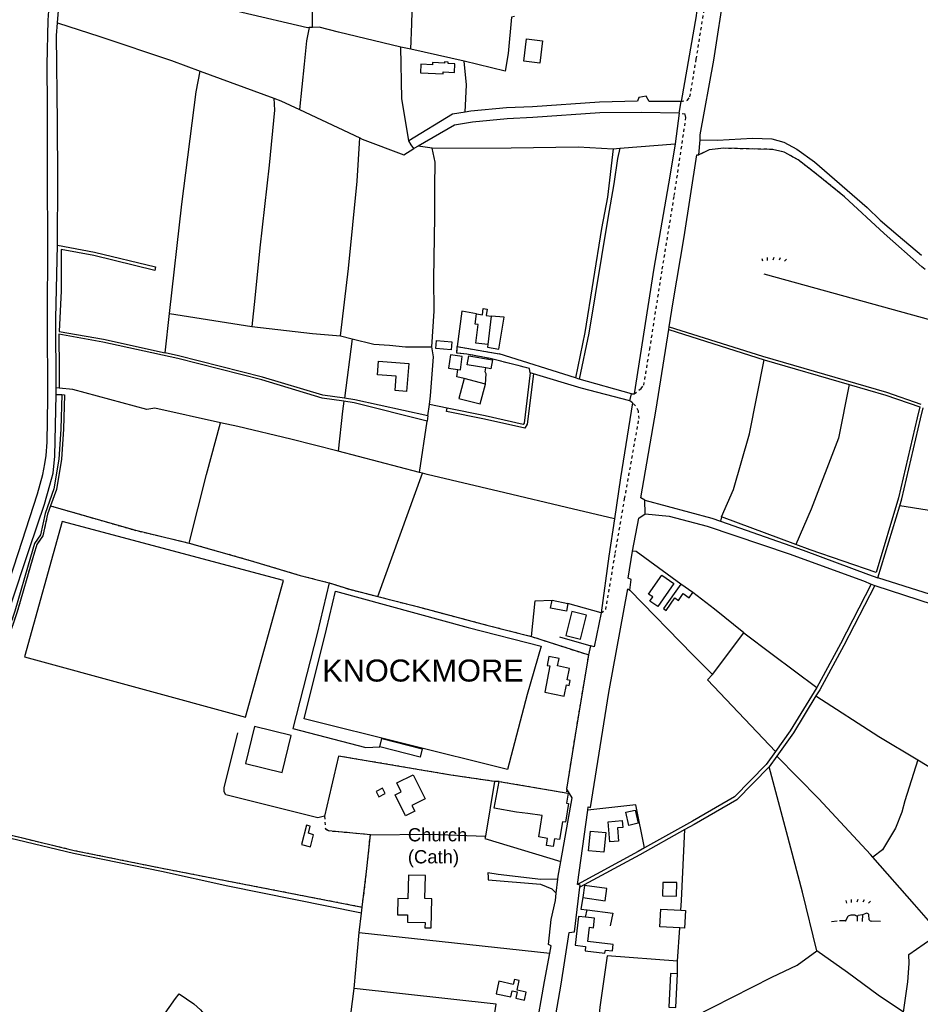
# Model space of a CAD drawing. Extents: x 119999 to 6050531, y -19778 to 3735158.
# Tile 63 of 66: x 2814599 to 3428548, y 2195552 to 2866536. Entities that reach past the tile are written whole.
import ezdxf

# ---------------------------------------------------------------- set-up
doc = ezdxf.new("R2010")
doc.units = 0
doc.header["$LTSCALE"] = 20
doc.linetypes.add('PECK', pattern=[0.2, 0.1, -0.1])
for name, color, linetype in [('90 - SITE GENERALLY', 2, 'Continuous'), ('BLD_OTL_S', 1, 'Continuous'), ('GEN_LIN_D', 3, 'Continuous'), ('GEN_PCK_D', 3, 'PECK'), ('LAND_SYMB', 6, 'Continuous'), ('ROADS', 7, 'Continuous'), ('TOWNLAND', 7, 'Continuous'), ('WATER_FTR', 4, 'Continuous')]:
    doc.layers.add(name, color=color, linetype=linetype)
doc.styles.get("Standard").update_dxf_attribs({"font": 'arial.ttf', "height": 2})

# ---------------------------------------------------------------- blocks, each defined once
blk = doc.blocks.new('27', base_point=(148.352383, 311.221979))
for p, q in [((144.718675, 312.424787), (144.918538, 311.52541)), ((146.584048, 312.69127), (146.584048, 311.691962)), ((148.815833, 312.75789), (148.51604, 311.858512)), ((150.980998, 312.591337), (150.581275, 311.791892)), ((153.112853, 312.158305), (152.413338, 311.45879))]:
    blk.add_line(p, q)
blk = doc.blocks.new('18', base_point=(149.823604, 306.757323))
for p, q in [((148.996617, 308.99583), (147.483809, 308.977919)), ((151.504186, 309.112944), (150.029956, 308.875961)), ((152.588503, 309.622735), (151.504186, 309.112944)), ((153.825754, 307.385168), (153.654909, 309.232814)), ((145.581087, 307.117872), (143.701788, 307.040715)), ((146.347136, 308.425416), (145.99029, 307.41548)), ((157.628441, 306.907067), (154.420957, 306.980091))]:
    blk.add_line(p, q)
for points in [[(149.795002, 306.957816), (149.750465, 308.830198)], [(151.531299, 306.875134), (151.568881, 309.197758)], [(142.887517, 306.949779), (140.955863, 306.772041)]]:
    blk.add_lwpolyline(points)
for centre, radius, start, end in [((147.625971, 307.239947), 1.743776, 94.676255, 137.169751), ((149.663992, 310.235052), 1.407501, 241.695618, 285.070649), ((152.893817, 308.804515), 0.873327, 29.368325, 110.462781), ((145.690219, 307.325089), 0.234198, 242.226335, 329.058742), ((144.892203, 307.803472), 1.164617, 329.058742, 340.539878), ((154.436028, 307.642057), 0.662138, 202.828242, 268.695785)]:
    blk.add_arc(centre, radius, start, end)
blk = doc.blocks.new('1586')
at = {"layer": 'BLD_OTL_S'}
for p, q in [((123016.07, 309357.5), (123013.75, 309338.13)), ((123012.07, 309311.27), (122997.61, 309315.04)), ((123153.53, 309169.11), (123145.4, 309174.86)), ((123057.49, 309163.89), (123068.35, 309161.73)), ((123021.41, 309040.48), (123067.18, 309032.69)), ((123141.9, 308886.31), (123143.11, 308909.22))]:
    blk.add_line(p, q, dxfattribs=at)
for points in [[(123050.98, 309545.13), (123049.26, 309530), (123038.27, 309531.25), (123039.99, 309546.38), (123050.98, 309545.13)], [(122967.93, 309523.33), (122983.32, 309522.69), (122983.37, 309523.95), (122990.94, 309523.63), (122991.18, 309529.44), (122986.64, 309529.63), (122986.68, 309530.63), (122984.16, 309530.74), (122984.13, 309529.98), (122976.06, 309530.32), (122975.99, 309528.81), (122968.17, 309529.14), (122967.93, 309523.33)], [(123013.75, 309338.13), (123005.59, 309339.11), (123007.13, 309351.87), (123005.17, 309352.11), (123006, 309358.99)], [(123006, 309358.99), (123010.01, 309358.51), (123010.51, 309362.63), (123013.23, 309362.3), (123012.7, 309357.9), (123016.07, 309357.5)], [(122978.73, 309340.86), (122989.3, 309339.93), (122988.83, 309334.62), (122978.26, 309335.56), (122978.73, 309340.86)], [(122993.25, 309321.22), (122995.08, 309320.96), (122996.34, 309329.98), (122988.18, 309331.11), (122986.92, 309322.1), (122993.25, 309321.22)], [(122939.22, 309326.84), (122959.88, 309325.22), (122958.38, 309306.12), (122950.52, 309306.73), (122951.3, 309316.59), (122938.49, 309317.6), (122939.22, 309326.84)], [(123012.32, 309322.22), (122999.72, 309324.42), (123000.79, 309330.58), (123016.91, 309327.78), (123015.83, 309321.61), (123012.32, 309322.22)], [(122997.61, 309315.04), (122994.06, 309301.42), (123008.51, 309297.65), (123012.07, 309311.27)], [(123140.62, 309175.32), (123129.6, 309159.6), (123124.2, 309163.38), (123126.16, 309166.17), (123123.36, 309168.14), (123132.42, 309181.06), (123140.62, 309175.32)], [(123145.4, 309174.86), (123133.58, 309158.17), (123135.19, 309157.03), (123141.21, 309165.53), (123143.67, 309163.79), (123146.96, 309168.44), (123151.02, 309165.56), (123153.53, 309169.11)], [(123068.35, 309161.73), (123067.29, 309156.4), (123056.43, 309158.56), (123057.49, 309163.89)], [(123071.07, 309156.24), (123066.92, 309139.8), (123076.85, 309137.29), (123081.01, 309153.72), (123071.07, 309156.24)], [(123062.29, 309124.27), (123055.37, 309125.68), (123054.12, 309119.53), (123056.1, 309119.13), (123052.48, 309101.29), (123065.71, 309098.6), (123067.26, 309106.21), (123069.23, 309105.81), (123069.92, 309109.18), (123067.89, 309109.59), (123069.49, 309117.42), (123061.24, 309119.1), (123062.29, 309124.27)], [(122854.72, 309077.98), (122848.47, 309052.7), (122873.47, 309046.52), (122879.72, 309071.8), (122854.72, 309077.98)], [(122940.11, 309063.98), (122941.57, 309069.64), (122969.04, 309062.59), (122967.59, 309056.93), (122940.11, 309063.98)], [(122951.69, 309039.39), (122962.79, 309044.99), (122971.05, 309028.61), (122961.93, 309024.01), (122963.91, 309020.09), (122957.71, 309016.96), (122950.49, 309031.27), (122954.71, 309033.4), (122951.69, 309039.39)], [(122939.42, 309030.05), (122943.71, 309032.21), (122941.93, 309035.76), (122937.63, 309033.6), (122939.42, 309030.05)], [(123067.18, 309032.69), (123068.41, 309032.48), (123067.32, 309025.64), (123068.69, 309025.42), (123066.63, 309012.6), (123064.59, 309012.93), (123062.66, 309000.88), (123059.22, 309001.43), (123058.36, 308996.04), (123053.64, 308996.8), (123054.42, 309001.64), (123048.59, 309002.57), (123050.8, 309017.16), (123040.9, 309018.69), (123033.35, 309019.47), (123018.01, 309022.2), (123021.41, 309040.48)], [(123114.18, 309020.95), (123116.25, 309011.96), (123109.95, 309010.51), (123107.88, 309019.5), (123114.18, 309020.95)], [(122890.22, 309010.52), (122886.77, 308997.4), (122892.79, 308995.81), (122894.98, 309004.15), (122891.46, 309005.08), (122892.72, 309009.86), (122890.22, 309010.52)], [(123096.84, 308999.18), (123095.65, 309012.88), (123105.41, 309013.73), (123105.82, 309009.07), (123102.05, 309008.74), (123102.84, 308999.7), (123096.84, 308999.18)], [(123094.08, 309005.62), (123092.75, 308992.19), (123082.44, 308993.21), (123083.76, 309006.64), (123094.08, 309005.62)], [(122959.67, 308976.62), (122959.25, 308960.46), (122952.41, 308960.64), (122952.12, 308949.63), (122959.03, 308949.45), (122958.9, 308944.54), (122970.96, 308944.23), (122970.87, 308940.76), (122975.11, 308940.64), (122975.64, 308960.53), (122970.87, 308960.65), (122971.29, 308976.31), (122959.67, 308976.62)], [(123078.5, 308961.28), (123093.65, 308959.12), (123094.83, 308967.4), (123079.68, 308969.56), (123078.5, 308961.28)], [(123133.02, 308971.59), (123132.91, 308962.37), (123142.35, 308962.25), (123142.47, 308971.47), (123133.02, 308971.59)], [(123080.31, 308947.93), (123075.51, 308948.5), (123073.17, 308928.88), (123080.32, 308928.03), (123079.97, 308925.09), (123093.59, 308923.46), (123093.83, 308925.48), (123098.73, 308924.9), (123099.25, 308929.27), (123081.97, 308931.33), (123083.13, 308941.08), (123085.78, 308940.76), (123086.55, 308947.19), (123080.31, 308947.93)], [(123144.59, 308940.6), (123130.87, 308941.4), (123131.57, 308953.48), (123145.3, 308952.68)], [(123145.3, 308952.68), (123148.41, 308952.5), (123147.71, 308940.42), (123144.59, 308940.6)], [(123143.11, 308909.22), (123138.32, 308909.47), (123137.11, 308886.56), (123141.9, 308886.31)], [(123019.47, 308895.74), (123029.48, 308893.55), (123030.42, 308897.81), (123033.82, 308897.07), (123032.87, 308892.7), (123038.66, 308891.44), (123039.83, 308896.76), (123033.69, 308898.1), (123035.15, 308904.79), (123031.83, 308905.51), (123031.1, 308902.16), (123021.33, 308904.29), (123019.47, 308895.74)]]:
    blk.add_lwpolyline(points, dxfattribs=at)
at = {"layer": 'GEN_LIN_D'}
for p, q in [((122894.23, 309554.26), (122891.84, 309554.15)), ((122961.17, 309539.37), (122954.49, 309540.85)), ((122997.5, 309531.31), (122961.17, 309539.37)), ((122817.58, 309524.57), (122867.74, 309506.11)), ((122885.37, 309498.33), (122926.44, 309479.02)), ((123144.26, 309495.8), (123141.37, 309474.92)), ((122961.58, 309474.3), (122959.92, 309476.9)), ((122963.24, 309471.7), (122961.58, 309474.3)), ((122966.13, 309473.38), (122963.24, 309471.7)), ((122975.76, 309472.07), (122966.13, 309473.38)), ((123099.2, 309471.57), (123103.77, 309471.88)), ((123103.77, 309471.88), (123141.37, 309474.92)), ((123201.97, 309386.43), (123323.09, 309352.88)), ((122793.66, 309332.58), (122796.7, 309359.3)), ((122796.7, 309359.3), (122852.76, 309350.44)), ((122913.39, 309344.17), (122921.36, 309342.14)), ((123137.06, 309348.36), (123137.38, 309350.33)), ((122921.36, 309342.14), (122915.91, 309301.56)), ((123073.53, 309315.44), (123021.41, 309331.8)), ((123044.97, 309318.11), (123042.66, 309318.79)), ((123076.01, 309314.66), (123073.53, 309315.44)), ((123111.65, 309304.65), (123076.01, 309314.66)), ((122719.49, 309304.18), (122719.58, 309308.65)), ((123111.65, 309304.65), (123113.54, 309304.56)), ((122972.79, 309289.54), (122973.87, 309297.22)), ((122985.98, 309294.72), (122973.87, 309297.22)), ((123112.43, 309298.54), (123110.58, 309299.72)), ((122967.11, 309250.95), (122972.39, 309286.02)), ((122967.11, 309250.95), (122911.65, 309265.61)), ((122938.79, 309166.44), (122969.17, 309250.4)), ((122969.17, 309250.4), (122967.11, 309250.95)), ((123279.63, 309179.26), (123294.48, 309228.2)), ((123173.1, 309220.72), (123172.25, 309217.86)), ((123223.65, 309201.91), (123173.1, 309220.72)), ((123274.99, 309174.85), (123277.64, 309173.99)), ((123091.01, 309155.4), (123068.35, 309161.73)), ((123043.5, 309139.19), (123082.56, 309126.6)), ((123062.51, 309138.9), (123083.96, 309132.75)), ((123166.83, 309113.29), (123188.24, 309141.72)), ((123082.56, 309126.6), (123083.96, 309132.75)), ((123018.25, 309040.4), (123012.04, 309003.08)), ((123021.41, 309040.48), (123018.25, 309040.4)), ((123074.76, 308970.19), (123081.85, 309020.84)), ((122926.06, 308937.49), (122927.65, 308950.73)), ((122927.65, 308950.73), (122928.14, 308954.84)), ((123080.31, 308947.93), (123081.48, 308952.91)), ((122922.62, 308899.33), (122926.06, 308937.49)), ((122926.06, 308937.49), (123056.02, 308923.35)), ((123143.07, 308917.94), (123144.59, 308940.6)), ((123143.11, 308909.22), (123143.07, 308917.94))]:
    blk.add_line(p, q, dxfattribs=at)
for points in [[(122961.17, 309539.37), (122961.94, 309556.65), (122962.51, 309582.32), (122962.8, 309599.89), (122961.5, 309643.76)], [(122894.23, 309554.26), (122893.97, 309597.97), (122893.15, 309638.71)], [(122594.99, 308881.11), (122606.61, 308920.16), (122619.23, 308964.86), (122633.54, 309013.5), (122640.11, 309034.92), (122650.99, 309067.16), (122667.51, 309123.17), (122678.81, 309151.09), (122696.38, 309204.21), (122706.63, 309236.5), (122710.38, 309249.67), (122711.84, 309256.89), (122712.66, 309262.62), (122713.25, 309271.53), (122713.75, 309301.45), (122713.49, 309356.39), (122713.9, 309406.25), (122713.47, 309452.71), (122713.46, 309500.44), (122713.33, 309528.74), (122714.04, 309559.29), (122714.63, 309568.84), (122717.89, 309597.28), (122719.41, 309621.19)], [(122720.41, 309557.47), (122721.02, 309565.79), (122721.66, 309567.1), (122724.11, 309593.56)], [(122891.84, 309554.15), (122890.8, 309554.1), (122846.1, 309564.33), (122814.29, 309572.24), (122762.23, 309584.28), (122724.11, 309593.56)], [(123158.51, 309477.72), (123158.48, 309480.96), (123167.7, 309531.9), (123175.3, 309580.83)], [(123156.53, 309569.04), (123155.82, 309562.22), (123145.48, 309503.72)], [(123031.94, 309561.6), (123029.89, 309561.25), (123027.62, 309536.5), (123025.6, 309524.45), (122997.5, 309531.31)], [(122720.49, 309405.84), (122720.66, 309451.25), (122720.49, 309489.24), (122719.7, 309548.79), (122720.41, 309557.47)], [(122720.41, 309557.47), (122749.19, 309548.19), (122798.19, 309531.71), (122817.58, 309524.57)], [(122891.84, 309554.15), (122890.03, 309545.19), (122888.56, 309529.19), (122885.37, 309498.33)], [(122954.49, 309540.85), (122912.04, 309550.95), (122898.85, 309554.48), (122894.23, 309554.26)], [(122959.92, 309476.9), (122955.11, 309505.72), (122954.49, 309540.85)], [(122998.37, 309496.49), (122999.11, 309515.07), (122997.5, 309531.31)], [(122796.7, 309359.3), (122805.21, 309433.84), (122814.98, 309510.28), (122817.58, 309524.57)], [(122867.74, 309506.11), (122868.3, 309497.93), (122864.7, 309460.41), (122858.3, 309404.05), (122854.84, 309369.82), (122852.76, 309350.44)], [(122867.74, 309506.11), (122872.61, 309504.32), (122885.37, 309498.33)], [(123145.48, 309503.72), (123123.81, 309503.9), (123121.69, 309507.53), (123116.59, 309506.48), (123115.73, 309503.99), (123089.82, 309503.39), (123044.07, 309500.24), (123026.5, 309499.45), (123002.21, 309497.12), (122998.37, 309496.49)], [(122998.37, 309496.49), (122989.74, 309495.07), (122959.92, 309476.9)], [(123144.26, 309495.8), (123118.44, 309496.29), (123090.12, 309495.96), (123044.49, 309492.82), (123027.02, 309492.03), (123003.17, 309489.75), (122990.95, 309487.73), (122966.13, 309473.38)], [(122913.39, 309344.17), (122918.86, 309389.89), (122924.65, 309449.56), (122926.44, 309479.02)], [(122926.44, 309479.02), (122928.13, 309478.23), (122956.49, 309467.44), (122963.24, 309471.7)], [(123158.51, 309477.72), (123170.25, 309477.39), (123194.11, 309478.86), (123207.29, 309478.24), (123215.48, 309475.99), (123224.34, 309471.34), (123236.34, 309462.68), (123272.4, 309431.62), (123281.16, 309422.98), (123293.35, 309412.36), (123309.31, 309399.06)], [(122975.52, 309336.7), (122977.04, 309360.9), (122976.96, 309383.15), (122977.71, 309425.09), (122977.57, 309445.82), (122977.76, 309462.5), (122975.76, 309472.07)], [(122975.76, 309472.07), (123029.66, 309472.32), (123075.34, 309472.88), (123099.2, 309471.57)], [(123141.37, 309474.92), (123137.85, 309453.01), (123126.88, 309390.27), (123113.54, 309304.56)], [(123137.38, 309350.33), (123140.07, 309367.22), (123147.49, 309411.65), (123156.15, 309467.41), (123157.66, 309467.35)], [(123311.88, 309389.36), (123309.65, 309391.2), (123283.8, 309413.77), (123256.81, 309438.92)], [(122719.58, 309308.65), (122719.3, 309356.03), (122720.49, 309405.84)], [(123006, 309358.99), (122996, 309360.87), (122992.81, 309336.8)], [(123013.75, 309338.13), (123013.46, 309336.36), (123021.2, 309335.04), (123024.89, 309356.88), (123016.07, 309357.5)], [(122852.76, 309350.44), (122894.21, 309345.58), (122913.39, 309344.17)], [(123120.72, 309232.04), (123118.04, 309233.65), (123128.41, 309294.14), (123137.06, 309348.36)], [(122921.36, 309342.14), (122935.99, 309338.42), (122946.75, 309337.65), (122957.58, 309336.69), (122975.52, 309336.7)], [(122973.87, 309297.22), (122974.73, 309303.17), (122976.66, 309329.7), (122975.52, 309336.7)], [(123173.1, 309220.72), (123181.21, 309239.34), (123192.15, 309277.31), (123202.2, 309327.75)], [(123044.97, 309318.11), (123040.54, 309283.92), (123038.91, 309281.21), (123011.37, 309287.42), (122985.55, 309292.54), (122985.98, 309294.72)], [(123042.66, 309318.79), (123038.4, 309284.66), (123037.83, 309283.72), (123011.83, 309289.58), (122985.98, 309294.72)], [(122997.61, 309315.04), (122992.61, 309316.26), (122993.25, 309321.22)], [(123012.07, 309311.27), (123012.66, 309318.21), (123011.95, 309319.5), (123012.32, 309322.22)], [(123110.58, 309299.72), (123077.45, 309308.51), (123044.97, 309318.11)], [(123260.03, 309310.99), (123252.68, 309274.27), (123234.23, 309226), (123223.65, 309201.91)], [(122723.44, 309304.04), (122722.71, 309280.56), (122721.35, 309260.14), (122717.97, 309239.8), (122711.96, 309223.12), (122708.82, 309208.59), (122704.79, 309202.69), (122701.86, 309193.2), (122691.22, 309156.49), (122678.56, 309119.6), (122668.45, 309089.44), (122660.04, 309063.75), (122652.26, 309040.82), (122643.33, 309014.9), (122633.71, 308984.21), (122621.96, 308945.02), (122613.63, 308909.21), (122601.33, 308862.93)], [(122585.88, 308812.86), (122600.36, 308864.97), (122609.93, 308903.51), (122616.16, 308926.47), (122621.7, 308948.74), (122630.79, 308981.64), (122645.97, 309028.59), (122661.15, 309076.41), (122675.66, 309119.42), (122687.97, 309158.67), (122701.3, 309199.28), (122711.43, 309229.45), (122715.13, 309242.3), (122717.32, 309250.52), (122718.63, 309261.99), (122719.49, 309304.18)], [(122831.45, 309284.9), (122786.7, 309294.72), (122781.23, 309293.84), (122730.86, 309307.63), (122721.54, 309308.49)], [(122915.64, 309299.49), (122914.74, 309292.83), (122911.65, 309265.61)], [(123112.43, 309298.54), (123104.21, 309247.37), (123100.01, 309219.44)], [(123308.3, 309295.62), (123306.38, 309288.14), (123293.74, 309233.61), (123278.34, 309182.85), (123233.57, 309198.22), (123223.65, 309201.91)], [(123294.48, 309228.2), (123295.94, 309233.02), (123308.59, 309287.6), (123310.52, 309295.1)], [(122810.15, 309202.83), (122822, 309249.6), (122831.45, 309284.9)], [(122911.65, 309265.61), (122879.37, 309273.74), (122843.23, 309282.32), (122831.45, 309284.9)], [(123100.01, 309219.44), (123067.3, 309227.06), (123025.33, 309237.13), (122972.4, 309249.55), (122969.17, 309250.4)], [(123120.72, 309232.04), (123166.32, 309219.95), (123172.25, 309217.86)], [(122715.63, 309228.26), (122771.9, 309212.01), (122810.15, 309202.83)], [(123404.73, 309217.59), (123380.85, 309218.89), (123352.8, 309220.78), (123327.45, 309222.92), (123294.48, 309228.2)], [(122723.51, 309217.66), (122697.95, 309125.28), (122848.61, 309084.29), (122874.35, 309177.39), (122723.51, 309217.66)], [(123100.01, 309219.44), (123096.16, 309193.87), (123091.01, 309155.4)], [(123112.25, 309197.45), (123116.76, 309219.92), (123121.03, 309222.9)], [(123121.03, 309222.9), (123137.24, 309221.22), (123163.23, 309214.31), (123219.06, 309195.54), (123269.85, 309177.23), (123274.99, 309174.85)], [(123172.25, 309217.86), (123228.71, 309197.99), (123273.31, 309181.38), (123279.63, 309179.26)], [(122810.15, 309202.83), (122851.75, 309191.08), (122885.85, 309180.81), (122905.59, 309175.82)], [(123110.6, 309170.76), (123111.42, 309178.06), (123109.43, 309178.9), (123112.25, 309197.45)], [(123145.4, 309174.86), (123114.74, 309197.13), (123112.25, 309197.45)], [(123385.96, 309149.61), (123370.42, 309152.79), (123346.18, 309159.23), (123315.51, 309167.82), (123279.63, 309179.26)], [(122905.59, 309175.82), (122897.32, 309141.28), (122880.71, 309076.5), (122930.46, 309063.54), (122940.11, 309063.98)], [(122888.56, 309082.99), (122903.77, 309144.29), (122909.9, 309170.07), (123000.36, 309145.3), (123050.12, 309132.6), (123040.65, 309099.62), (123027.14, 309048.62), (122888.56, 309082.99)], [(122905.59, 309175.82), (122919.43, 309171.38), (122938.79, 309166.44)], [(123081.85, 309020.84), (123082.17, 309023.05), (123083.68, 309022.74), (123096.31, 309101.08), (123109.12, 309171.58), (123110.6, 309170.76)], [(123110.6, 309170.76), (123153.49, 309126.75), (123166.83, 309113.29)], [(123277.64, 309173.99), (123317.42, 309160.98), (123343.92, 309153.65), (123373.16, 309145.85)], [(122938.79, 309166.44), (122965.52, 309159.61), (123012.97, 309147), (123043.5, 309139.19)], [(123043.5, 309139.19), (123046.11, 309163.61), (123057.49, 309163.89)], [(123188.24, 309141.72), (123168.19, 309157.73), (123153.53, 309169.11)], [(123091.01, 309155.4), (123086.26, 309132.08), (123083.96, 309132.75)], [(123188.24, 309141.72), (123207.6, 309127.26), (123237.92, 309104.43)], [(123067.6, 309035.25), (123073.4, 309072.06), (123082.56, 309126.6)], [(123166.83, 309113.29), (123163.39, 309109.65), (123209.81, 309060.76)], [(123237.36, 309098.68), (123280.31, 309071.12), (123306.85, 309055.11)], [(122902.44, 309016.76), (122897.92, 309015.6), (122835.2, 309031.25), (122834, 309033.44), (122834.08, 309036.14), (122843.31, 309073.44)], [(123018.25, 309040.4), (122988.5, 309044.75), (122911.95, 309057.74), (122902.44, 309016.76)], [(123276.17, 308988.76), (123274.51, 308990.64), (123239.43, 309028.64), (123210.72, 309057.72)], [(123238.1, 308925.03), (123228.16, 308965.02), (123217.36, 309006.04), (123205.54, 309050.47)], [(123306.85, 309055.11), (123297.91, 309027.18), (123295.89, 309019.47), (123291.67, 309008.5), (123282.84, 308993.92), (123276.17, 308988.76)], [(123306.85, 309055.11), (123360.66, 309022.5), (123392.69, 309001.21)], [(123063.5, 308985.78), (123071.19, 309029.21), (123067.6, 309035.25)], [(123120.62, 308995.13), (123114.69, 309024.59), (123081.85, 309020.84)], [(122927.65, 308950.73), (122836.53, 308969.14), (122791.2, 308979.13), (122731.31, 308991.25), (122693.28, 309000.42), (122644.2, 309011.96)], [(122644.88, 309014.1), (122693.79, 309002.6), (122731.79, 308993.43), (122791.67, 308981.32), (122928.14, 308954.84)], [(122933.69, 309004.12), (122905.07, 309006.67), (122902.98, 309008.07)], [(122928.14, 308954.84), (122931.06, 308979.12), (122933.69, 309004.12)], [(122933.69, 309004.12), (122973.55, 309004.47), (122993.06, 309003.88), (123012.04, 309003.08)], [(123012.04, 309003.08), (123011.77, 309001.49), (123063.5, 308985.78)], [(123145.3, 308952.68), (123145.68, 308959.29), (123148.08, 309007.6)], [(123321.71, 308937.04), (123320.44, 308938.32), (123304.61, 308956.56), (123276.17, 308988.76)], [(123061.51, 308973.91), (123061.75, 308975.88), (123063.5, 308985.78)], [(123061.51, 308973.91), (123049.77, 308973.6), (123020.85, 308977.09), (123013.82, 308978.14), (123013.85, 308975.26)], [(123013.85, 308975.26), (123013.87, 308973.33), (123049.63, 308970.32), (123057.34, 308967.21), (123060.37, 308964.19)], [(123076.48, 308968.27), (123076.65, 308969.69), (123074.76, 308970.19)], [(123052.55, 308838.11), (123063.71, 308902.23), (123069.23, 308937.39), (123072.79, 308938), (123076.48, 308968.27)], [(123056.02, 308923.35), (123056.97, 308928.3), (123055, 308929.39), (123056.97, 308946.25), (123059.79, 308959.27), (123060.37, 308964.19)], [(123078.5, 308961.28), (123077.23, 308953.49), (123081.48, 308952.91)], [(123081.48, 308952.91), (123098.85, 308950.56), (123097.23, 308942.03)], [(123296.98, 308883.21), (123300.14, 308903.93), (123300.94, 308916.25), (123300.74, 308922.41), (123321.71, 308937.04)], [(123046.25, 308869.13), (123052.32, 308904.11), (123056.02, 308923.35)], [(123143.07, 308917.94), (123095, 308921.64), (123090.03, 308886.64), (123086.54, 308849.95)], [(123140.33, 308872.92), (123207.22, 308907.08), (123224.49, 308915.21), (123238.1, 308925.03)], [(123296.98, 308883.21), (123279.82, 308894.77), (123258.87, 308910.24), (123238.1, 308925.03)], [(122758.2, 308856.23), (122765.28, 308857.59), (122768.58, 308860.11), (122776.93, 308858.01), (122781.98, 308861.54), (122792.14, 308880.14), (122800.89, 308892.56), (122803.37, 308895.76), (122813.42, 308888.78), (122817.92, 308884.76), (122820.17, 308882.04), (122827.39, 308874.07), (122831.74, 308871.33), (122838.46, 308867.42), (122849.09, 308859.44), (122860.28, 308851.66)], [(122916.05, 308847.28), (122916.59, 308853.11), (122922.62, 308899.33)], [(123017.22, 308873.8), (123019.49, 308888.66), (122922.62, 308899.33)]]:
    blk.add_lwpolyline(points, dxfattribs=at)
at = {"layer": 'GEN_PCK_D'}
for p, q in [((122992.72, 309334.55), (122992.81, 309336.8)), ((122992.81, 309336.8), (123021.41, 309331.8)), ((123043.5, 309139.19), (123082.56, 309126.6)), ((123021.41, 309040.48), (123018.25, 309040.4)), ((123021.41, 309040.48), (123067.18, 309032.69)), ((123067.6, 309035.25), (123067.18, 309032.69)), ((123067.6, 309035.25), (123067.18, 309032.69)), ((122902.44, 309016.76), (122902.98, 309008.07)), ((122902.44, 309016.76), (122902.98, 309008.07))]:
    blk.add_line(p, q, dxfattribs=at)
for points in [[(123145.48, 309503.72), (123149.87, 309504.68), (123151.53, 309506.97), (123155.83, 309532.71), (123163.82, 309582.61), (123170.2, 309623.99), (123177.34, 309674.99), (123179.78, 309699.02), (123179.54, 309701.89), (123178.72, 309703.54), (123174.94, 309704.61)], [(123113.54, 309304.56), (123118.18, 309308.16), (123120.06, 309310.41), (123124.13, 309334.9), (123132.67, 309389.6), (123140.85, 309439.67), (123148.8, 309492.96), (123148.18, 309495.13), (123144.26, 309495.8)], [(123256.81, 309438.92), (123237.74, 309454.38), (123225.25, 309464.01), (123218.34, 309467.84), (123215.79, 309469.37), (123207.82, 309471.1), (123174.64, 309471.88), (123164.57, 309470.76), (123157.66, 309467.35)], [(123042.66, 309318.79), (123042.13, 309321.87), (123015.24, 309328.59), (122999.31, 309331.59), (122992.63, 309332.25), (122992.72, 309334.55)], [(123091.01, 309155.4), (123094.18, 309157.58), (123100.61, 309195.92), (123106.99, 309233.02), (123116.79, 309287.66), (123116.47, 309292.86), (123114.47, 309296.34), (123112.43, 309298.54)], [(122715.63, 309228.26), (122713.61, 309222.64), (122710.43, 309207.9), (122706.35, 309201.93), (122703.5, 309192.71), (122692.86, 309155.97), (122680.18, 309119.05), (122670.07, 309088.9), (122665.75, 309075.68)], [(122715.63, 309228.26), (122771.9, 309212.01), (122810.15, 309202.83)], [(122810.15, 309202.83), (122851.75, 309191.08), (122885.85, 309180.81), (122905.59, 309175.82)], [(122905.59, 309175.82), (122919.43, 309171.38), (122938.79, 309166.44)], [(122938.79, 309166.44), (122965.52, 309159.61), (123012.97, 309147), (123043.5, 309139.19)], [(123067.6, 309035.25), (123073.4, 309072.06), (123082.56, 309126.6)], [(123018.25, 309040.4), (122988.5, 309044.75), (122911.95, 309057.74), (122902.44, 309016.76)], [(122644.88, 309014.1), (122693.79, 309002.6), (122731.79, 308993.43), (122791.67, 308981.32), (122928.14, 308954.84)], [(122933.69, 309004.12), (122905.07, 309006.67), (122902.98, 309008.07)], [(122928.14, 308954.84), (122931.06, 308979.12), (122933.69, 309004.12)]]:
    blk.add_lwpolyline(points, dxfattribs=at)
at = {"layer": 'ROADS'}
for p, q in [((123144.26, 309495.8), (123145.48, 309503.72)), ((123144.26, 309495.8), (123145.48, 309503.72)), ((123144.26, 309495.8), (123141.37, 309474.92)), ((122961.58, 309474.3), (122959.92, 309476.9)), ((122963.24, 309471.7), (122961.58, 309474.3)), ((122966.13, 309473.38), (122963.24, 309471.7)), ((123157.66, 309467.35), (123158.51, 309477.72)), ((123157.66, 309467.35), (123158.51, 309477.72)), ((123137.06, 309348.36), (123137.38, 309350.33)), ((122992.72, 309334.55), (122992.81, 309336.8)), ((122992.81, 309336.8), (123021.41, 309331.8)), ((123073.53, 309315.44), (123021.41, 309331.8)), ((123044.97, 309318.11), (123042.66, 309318.79)), ((123076.01, 309314.66), (123073.53, 309315.44)), ((123111.65, 309304.65), (123076.01, 309314.66)), ((122719.49, 309304.18), (122719.58, 309308.65)), ((123110.58, 309299.72), (123111.65, 309304.65)), ((123110.58, 309299.72), (123111.65, 309304.65)), ((123111.65, 309304.65), (123113.54, 309304.56)), ((123112.43, 309298.54), (123110.58, 309299.72)), ((123121.03, 309222.9), (123120.72, 309232.04)), ((123121.03, 309222.9), (123120.72, 309232.04)), ((123274.99, 309174.85), (123277.64, 309173.99)), ((123082.56, 309126.6), (123083.96, 309132.75)), ((123074.76, 308970.19), (123081.85, 309020.84)), ((123060.37, 308964.19), (123061.51, 308973.91)), ((123060.37, 308964.19), (123061.51, 308973.91))]:
    blk.add_line(p, q, dxfattribs=at)
for points in [[(122594.99, 308881.11), (122606.61, 308920.16), (122619.23, 308964.86), (122633.54, 309013.5), (122640.11, 309034.92), (122650.99, 309067.16), (122667.51, 309123.17), (122678.81, 309151.09), (122696.38, 309204.21), (122706.63, 309236.5), (122710.38, 309249.67), (122711.84, 309256.89), (122712.66, 309262.62), (122713.25, 309271.53), (122713.75, 309301.45), (122713.49, 309356.39), (122713.9, 309406.25), (122713.47, 309452.71), (122713.46, 309500.44), (122713.33, 309528.74), (122714.04, 309559.29), (122714.63, 309568.84), (122717.89, 309597.28), (122719.41, 309621.19)], [(122720.41, 309557.47), (122721.02, 309565.79), (122721.66, 309567.1), (122724.11, 309593.56)], [(123158.51, 309477.72), (123158.48, 309480.96), (123167.7, 309531.9), (123175.3, 309580.83)], [(123156.53, 309569.04), (123155.82, 309562.22), (123145.48, 309503.72)], [(122720.49, 309405.84), (122720.66, 309451.25), (122720.49, 309489.24), (122719.7, 309548.79), (122720.41, 309557.47)], [(123145.48, 309503.72), (123123.81, 309503.9), (123121.69, 309507.53), (123116.59, 309506.48), (123115.73, 309503.99), (123089.82, 309503.39), (123044.07, 309500.24), (123026.5, 309499.45), (123002.21, 309497.12), (122998.37, 309496.49)], [(122998.37, 309496.49), (122989.74, 309495.07), (122959.92, 309476.9)], [(123144.26, 309495.8), (123118.44, 309496.29), (123090.12, 309495.96), (123044.49, 309492.82), (123027.02, 309492.03), (123003.17, 309489.75), (122990.95, 309487.73), (122966.13, 309473.38)], [(123158.51, 309477.72), (123170.25, 309477.39), (123194.11, 309478.86), (123207.29, 309478.24), (123215.48, 309475.99), (123224.34, 309471.34), (123236.34, 309462.68), (123272.4, 309431.62), (123281.16, 309422.98), (123293.35, 309412.36), (123309.31, 309399.06)], [(123141.37, 309474.92), (123137.85, 309453.01), (123126.88, 309390.27), (123113.54, 309304.56)], [(123256.81, 309438.92), (123237.74, 309454.38), (123225.25, 309464.01), (123218.34, 309467.84), (123215.79, 309469.37), (123207.82, 309471.1), (123174.64, 309471.88), (123164.57, 309470.76), (123157.66, 309467.35)], [(123137.38, 309350.33), (123140.07, 309367.22), (123147.49, 309411.65), (123156.15, 309467.41), (123157.66, 309467.35)], [(123311.88, 309389.36), (123309.65, 309391.2), (123283.8, 309413.77), (123256.81, 309438.92)], [(122719.58, 309308.65), (122719.3, 309356.03), (122720.49, 309405.84)], [(123120.72, 309232.04), (123118.04, 309233.65), (123128.41, 309294.14), (123137.06, 309348.36)], [(123042.66, 309318.79), (123042.13, 309321.87), (123015.24, 309328.59), (122999.31, 309331.59), (122992.63, 309332.25), (122992.72, 309334.55)], [(123110.58, 309299.72), (123077.45, 309308.51), (123044.97, 309318.11)], [(122585.88, 308812.86), (122600.36, 308864.97), (122609.93, 308903.51), (122616.16, 308926.47), (122621.7, 308948.74), (122630.79, 308981.64), (122645.97, 309028.59), (122661.15, 309076.41), (122675.66, 309119.42), (122687.97, 309158.67), (122701.3, 309199.28), (122711.43, 309229.45), (122715.13, 309242.3), (122717.32, 309250.52), (122718.63, 309261.99), (122719.49, 309304.18)], [(123112.43, 309298.54), (123104.21, 309247.37), (123100.01, 309219.44)], [(123120.72, 309232.04), (123166.32, 309219.95), (123172.25, 309217.86)], [(123100.01, 309219.44), (123096.16, 309193.87), (123091.01, 309155.4)], [(123112.25, 309197.45), (123116.76, 309219.92), (123121.03, 309222.9)], [(123121.03, 309222.9), (123137.24, 309221.22), (123163.23, 309214.31), (123219.06, 309195.54), (123269.85, 309177.23), (123274.99, 309174.85)], [(123172.25, 309217.86), (123228.71, 309197.99), (123273.31, 309181.38), (123279.63, 309179.26)], [(123110.6, 309170.76), (123111.42, 309178.06), (123109.43, 309178.9), (123112.25, 309197.45)], [(123385.96, 309149.61), (123370.42, 309152.79), (123346.18, 309159.23), (123315.51, 309167.82), (123279.63, 309179.26)], [(123081.85, 309020.84), (123082.17, 309023.05), (123083.68, 309022.74), (123096.31, 309101.08), (123109.12, 309171.58), (123110.6, 309170.76)], [(123277.64, 309173.99), (123317.42, 309160.98), (123343.92, 309153.65), (123373.16, 309145.85)], [(123091.01, 309155.4), (123086.26, 309132.08), (123083.96, 309132.75)], [(123067.6, 309035.25), (123073.4, 309072.06), (123082.56, 309126.6)], [(123063.5, 308985.78), (123071.19, 309029.21), (123067.6, 309035.25)], [(123061.51, 308973.91), (123061.75, 308975.88), (123063.5, 308985.78)], [(123061.51, 308973.91), (123049.77, 308973.6), (123020.85, 308977.09), (123013.82, 308978.14), (123013.85, 308975.26)], [(123013.85, 308975.26), (123013.87, 308973.33), (123049.63, 308970.32), (123057.34, 308967.21), (123060.37, 308964.19)], [(123076.48, 308968.27), (123076.65, 308969.69), (123074.76, 308970.19)], [(123052.55, 308838.11), (123063.71, 308902.23), (123069.23, 308937.39), (123072.79, 308938), (123076.48, 308968.27)], [(123056.02, 308923.35), (123056.97, 308928.3), (123055, 308929.39), (123056.97, 308946.25), (123059.79, 308959.27), (123060.37, 308964.19)], [(123046.25, 308869.13), (123052.32, 308904.11), (123056.02, 308923.35)]]:
    blk.add_lwpolyline(points, dxfattribs=at)
at = {"layer": 'WATER_FTR'}
for p, q in [((123099.2, 309471.57), (123103.77, 309471.88)), ((123137.06, 309348.36), (123137.38, 309350.33)), ((123137.06, 309348.36), (123202.2, 309327.75)), ((123202.2, 309327.75), (123260.03, 309310.99)), ((123044.97, 309318.11), (123042.66, 309318.79)), ((123076.01, 309314.66), (123073.53, 309315.44)), ((122719.49, 309304.18), (122723.44, 309304.04)), ((122721.54, 309308.49), (122719.58, 309308.65)), ((122972.79, 309289.54), (122972.39, 309286.02)), ((123279.63, 309179.26), (123294.48, 309228.2)), ((123173.1, 309220.72), (123172.25, 309217.86)), ((123223.65, 309201.91), (123173.1, 309220.72)), ((123274.99, 309174.85), (123277.64, 309173.99)), ((123210.72, 309057.72), (123205.54, 309050.47)), ((122927.65, 308950.73), (122928.14, 308954.84))]:
    blk.add_line(p, q, dxfattribs=at)
for points in [[(123103.77, 309471.88), (123102.09, 309464.86), (123099.72, 309447.78), (123095.45, 309424.2), (123082.56, 309345.86), (123076.01, 309314.66)], [(123099.2, 309471.57), (123095.29, 309438.61), (123091.12, 309417.3), (123079.87, 309346.36), (123073.53, 309315.44)], [(122719.58, 309308.65), (122719.3, 309356.03), (122720.49, 309405.84)], [(122720.49, 309405.84), (122745.71, 309401.19), (122787.24, 309391.11), (122786.65, 309388.69), (122745.19, 309398.76), (122722.97, 309402.85), (122722.87, 309374.84), (122721.54, 309347.13), (122751.65, 309341.83), (122793.66, 309332.58)], [(122915.64, 309299.49), (122900.76, 309301.66), (122859.58, 309314), (122802.31, 309328.54), (122751.22, 309339.78), (122721.37, 309345.15), (122721.54, 309320.96), (122721.54, 309308.49)], [(123137.38, 309350.33), (123200.93, 309330.17), (123285.61, 309305.63), (123308.79, 309297.54)], [(122915.91, 309301.56), (122901.21, 309303.7), (122860.13, 309316.02), (122802.79, 309330.57), (122793.66, 309332.58)], [(123044.97, 309318.11), (123040.54, 309283.92), (123038.91, 309281.21), (123011.37, 309287.42), (122985.55, 309292.54), (122985.98, 309294.72)], [(123042.66, 309318.79), (123038.4, 309284.66), (123037.83, 309283.72), (123011.83, 309289.58), (122985.98, 309294.72)], [(123260.03, 309310.99), (123285.01, 309303.75), (123308.3, 309295.62)], [(122585.88, 308812.86), (122600.36, 308864.97), (122609.93, 308903.51), (122616.16, 308926.47), (122621.7, 308948.74), (122630.79, 308981.64), (122645.97, 309028.59), (122661.15, 309076.41), (122675.66, 309119.42), (122687.97, 309158.67), (122701.3, 309199.28), (122711.43, 309229.45), (122715.13, 309242.3), (122717.32, 309250.52), (122718.63, 309261.99), (122719.49, 309304.18)], [(122723.44, 309304.04), (122725.15, 309303.98), (122724.42, 309280.47), (122723.05, 309259.94), (122719.63, 309239.37), (122715.63, 309228.26)], [(122972.39, 309286.02), (122922.61, 309298.47), (122915.64, 309299.49)], [(122972.79, 309289.54), (122923.01, 309300.52), (122915.91, 309301.56)], [(123308.3, 309295.62), (123306.38, 309288.14), (123293.74, 309233.61), (123278.34, 309182.85), (123233.57, 309198.22), (123223.65, 309201.91)], [(123294.48, 309228.2), (123295.94, 309233.02), (123308.59, 309287.6), (123310.52, 309295.1)], [(122715.63, 309228.26), (122713.61, 309222.64), (122710.43, 309207.9), (122706.35, 309201.93), (122703.5, 309192.71), (122692.86, 309155.97), (122680.18, 309119.05), (122670.07, 309088.9), (122665.75, 309075.68)], [(123172.25, 309217.86), (123228.71, 309197.99), (123273.31, 309181.38), (123279.63, 309179.26)], [(123277.64, 309173.99), (123256.37, 309133.05), (123239.94, 309102.9), (123237.36, 309098.68)], [(123274.99, 309174.85), (123254.15, 309134.23), (123237.92, 309104.43)], [(123237.92, 309104.43), (123219.93, 309074.95), (123209.81, 309060.76)], [(123237.36, 309098.68), (123222.03, 309073.56), (123210.72, 309057.72)], [(123209.81, 309060.76), (123203.45, 309051.87), (123181.92, 309029.91), (123153.22, 309013.36), (123120.62, 308995.13)], [(123205.54, 309050.47), (123183.47, 309027.91), (123154.46, 309011.18), (123148.08, 309007.6)], [(122927.65, 308950.73), (122836.53, 308969.14), (122791.2, 308979.13), (122731.31, 308991.25), (122693.28, 309000.42), (122644.2, 309011.96)], [(122644.88, 309014.1), (122693.79, 309002.6), (122731.79, 308993.43), (122791.67, 308981.32), (122928.14, 308954.84)], [(123148.08, 309007.6), (123117.45, 308990.48), (123076.48, 308968.27)], [(123120.62, 308995.13), (123116.24, 308992.68), (123074.76, 308970.19)], [(123076.48, 308968.27), (123076.65, 308969.69), (123074.76, 308970.19)]]:
    blk.add_lwpolyline(points, dxfattribs=at)
at = {"layer": 'LAND_SYMB', "xscale": 2, "yscale": 2}
for name, p, rotation in [('27', (123207.79, 309394.5), 0.0002902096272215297), ('27', (123265.02, 308956.95), 0.0002911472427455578), ('18', (123265.77, 308944.76), 0.0002911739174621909)]:
    blk.add_blockref(name, p, dxfattribs=dict(at, rotation=rotation))
at = {"layer": 'BLD_OTL_S', "linetype": 'Continuous', "insert": (122959.21, 308981.88), "char_height": 9, "width": 100.8, "attachment_point": 7, "rotation": 0.00029}
blk.add_mtext('{\\fArial|b0|i0|c0|p34;Church\\P(Cath)}', dxfattribs=at)
at = {"layer": 'TOWNLAND', "linetype": 'Continuous', "insert": (122900.8, 309108.28), "char_height": 15, "width": 240, "attachment_point": 7, "rotation": 0.00029}
blk.add_mtext('{\\fArial|b0|i0|c0|p34;KNOCKMORE }', dxfattribs=at)

msp = doc.modelspace()

# ---------------------------------------------------------------- block references
at = {"layer": '90 - SITE GENERALLY', "xscale": 1000, "yscale": 1000, "zscale": 1000}
msp.add_blockref('1586', (-119880000.2, -306692999.7), dxfattribs=at)

doc.saveas('drawing.dxf')
